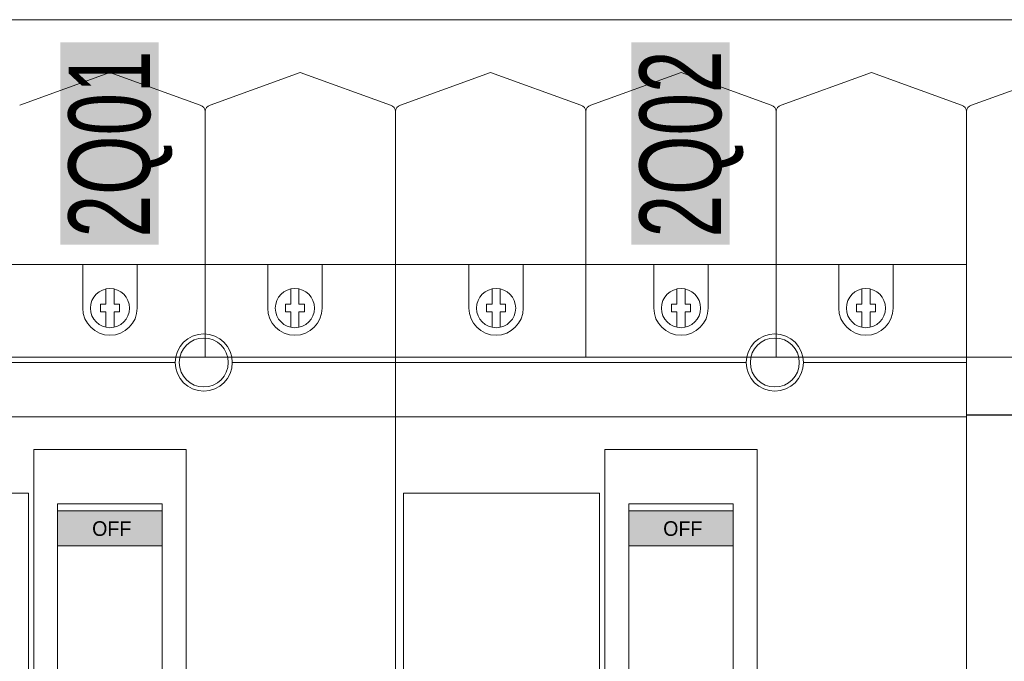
# Model space of a CAD drawing. Header units: millimetres. Extents: x -31 to 6803, y 0 to 664.
# Tile 56 of 118: x 1246 to 1258, y 152 to 160. Entities that reach past the tile are written whole.
import ezdxf
from ezdxf.enums import TextEntityAlignment as Align

# ---------------------------------------------------------------- set-up
doc = ezdxf.new("R2010")
doc.units = ezdxf.units.MM
doc.layers.add('!POMOCNICZE', color=8, linetype='Continuous', plot=False)
for name, color, linetype, lineweight in [('2DE_OBJ_Schneider-Devices', 7, 'Continuous', 25), ('2DE_OBJ_Schneider-Front_Plates', 7, 'Continuous', 0), ('2DE_OBJ_Schneider-Mounting_Plates', 7, 'Continuous', 25), ('2DE_OBJ_Schneider-TAG', 112, 'Continuous', 0)]:
    doc.layers.add(name, color=color, linetype=linetype, lineweight=lineweight)
doc.layers.add('2DE_OBJ_Schneider-Micrologic', color=7, linetype='Continuous', lineweight=0, plot=False)
doc.layers.add('CP_WIPEOUT', color=255, linetype='Continuous')
doc.styles.add('CP_ATTR', font='arial.ttf')

# ---------------------------------------------------------------- blocks, each defined once
blk = doc.blocks.new('2d_pl_nsx400_630_650_4mp_se238_zs18ap2')
at = {"lineweight": 0}
blk.add_line((0, -200), (575, -200), dxfattribs=at)
at = {"layer": '2DE_OBJ_Schneider-Front_Plates', "lineweight": 0}
blk.add_line((37.5, -200), (537.5, -200), dxfattribs=at)
at = {"lineweight": 0, "style": 'CP_ATTR', "flags": 9}
for tag, p in [('LINK', (0.00016682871, 0.00414256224)), ('IP', (0.00024190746, 0.00473735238)), ('CHARACTER', (0.000302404, 0.00606558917)), ('VOLTAGE', (0.00036550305, 0.00333768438)), ('ORDER-NO', (0.00036991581, 0.00531212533)), ('MARK3', (0.00050840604, 0.006911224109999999)), ('NUMBER_OF_POLES', (0.0005247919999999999, 0.00224725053)), ('POWER_LOSSES', (0.0005320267, 0.00140466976)), ('ARTICLE', (0.00061369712, 0.007750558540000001)), ('PRODUCT-TYPE', (0.0006685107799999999, 0.00859553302)), ('POWER', (0.00275886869, 0.00413092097)), ('NAME', (0.00322572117, 0.006901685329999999)), ('OTHER', (0.00348317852, 0.0032871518)), ('FUNCTION', (0.003908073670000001, 0.00774622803)), ('PRODUCER', (0.00478564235, 0.006096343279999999)), ('CURRENT', (0.005245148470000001, 0.00526816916)), ('MARK2', (0.00558353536, 0.006960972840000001)), ('NUMBER', (0.00560327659, 0.00457907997)), ('TEXT_01', (0.00570840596, 0.00385339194)), ('GROUP', (0.00593428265, 0.00318952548))]:
    blk.add_attdef(tag, text='', height=0.0005, dxfattribs=at).set_placement(p, align=Align.MIDDLE_LEFT)
at = {"linetype": 'ByBlock', "lineweight": 0, "style": 'CP_ATTR', "flags": 9}
blk.add_attdef('WEIGHT', text='', height=0.0005, dxfattribs=at).set_placement((0.00049003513, 0.00038061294), align=Align.MIDDLE_LEFT)
blk = doc.blocks.new('2d_cvs_100_kla_3p_se72_zj91tk6')
at = {"true_color": 0xffffff, "transparency": 33554687}
h = blk.add_hatch(color=7, dxfattribs=at)
h.dxf.hatch_style = 1
h.paths.add_polyline_path([(43.35811005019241, 201.8141590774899), (43.35811005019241, 164.6712851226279), (61.43083031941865, 164.6712851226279), (61.43083031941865, 201.8141590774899)])
at = {"layer": '2DE_OBJ_Schneider-TAG', "lineweight": 0, "width": 0.7}
blk.add_attdef('TAG', (59.88093581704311, 165.98593576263), '', height=15, rotation=90, dxfattribs=at)
at = {"lineweight": 0}
blk.add_wipeout([(105.00000000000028, 161), (105.00000000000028, 0), (0, 0), (0, 161)], dxfattribs=at).dxf.layer = 'CP_WIPEOUT'
at = {"layer": '2DE_OBJ_Schneider-Micrologic', "lineweight": 0}
h = blk.add_hatch(color=112, dxfattribs=at)
h.dxf.hatch_style = 1
h.paths.add_polyline_path([(42.88461538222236, 115.717948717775), (42.88461538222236, 109.3076923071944), (62.11538461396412, 109.3076923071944), (62.11538461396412, 115.717948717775)])
at = {"lineweight": 0}
for p, q in [((17.74999997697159, 156.5210083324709), (17.74999997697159, 153.6999999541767)), ((19.24999997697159, 156.5210083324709), (19.24999997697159, 153.6999999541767)), ((51.74999997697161, 156.5210083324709), (51.74999997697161, 153.6999999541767)), ((53.24999997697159, 156.5210083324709), (53.24999997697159, 153.6999999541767)), ((85.7499999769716, 156.5210083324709), (85.7499999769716, 153.6999999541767)), ((87.2499999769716, 156.5210083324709), (87.2499999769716, 153.6999999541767)), ((16.74999997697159, 153.6999999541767), (17.74999997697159, 153.6999999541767)), ((16.74999997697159, 152.2999999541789), (16.74999997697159, 153.6999999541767)), ((17.74999997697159, 152.2999999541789), (16.74999997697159, 152.2999999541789)), ((17.74999997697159, 149.4789915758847), (17.74999997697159, 152.2999999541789)), ((19.24999997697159, 153.6999999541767), (20.24999997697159, 153.6999999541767)), ((19.24999997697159, 149.4789915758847), (19.24999997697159, 152.2999999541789)), ((20.24999997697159, 152.2999999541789), (19.24999997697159, 152.2999999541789)), ((20.24999997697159, 153.6999999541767), (20.24999997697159, 152.2999999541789)), ((50.74999997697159, 153.6999999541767), (51.74999997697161, 153.6999999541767)), ((50.74999997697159, 152.2999999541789), (50.74999997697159, 153.6999999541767)), ((51.74999997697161, 152.2999999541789), (50.74999997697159, 152.2999999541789)), ((51.74999997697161, 149.4789915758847), (51.74999997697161, 152.2999999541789)), ((53.24999997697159, 153.6999999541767), (54.24999997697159, 153.6999999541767)), ((53.24999997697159, 149.4789915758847), (53.24999997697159, 152.2999999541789)), ((54.24999997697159, 152.2999999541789), (53.24999997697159, 152.2999999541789)), ((54.24999997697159, 153.6999999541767), (54.24999997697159, 152.2999999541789)), ((84.7499999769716, 153.6999999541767), (85.7499999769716, 153.6999999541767)), ((84.7499999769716, 152.2999999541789), (84.7499999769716, 153.6999999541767)), ((85.7499999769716, 152.2999999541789), (84.7499999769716, 152.2999999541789)), ((85.7499999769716, 149.4789915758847), (85.7499999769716, 152.2999999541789)), ((87.2499999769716, 153.6999999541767), (88.2499999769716, 153.6999999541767)), ((87.2499999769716, 149.4789915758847), (87.2499999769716, 152.2999999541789)), ((88.2499999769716, 152.2999999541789), (87.2499999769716, 152.2999999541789)), ((88.2499999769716, 153.6999999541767), (88.2499999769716, 152.2999999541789)), ((64.5, 143.0000000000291), (0, 143.0000000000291)), ((105, 143.0000000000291), (75, 143.0000000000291)), ((105, 133.0000000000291), (0, 133.0000000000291)), ((37.5, 119), (1.5, 119)), ((1.5, 119), (1.5, 71.09999999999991)), ((37.5, 119), (37.5, 71.09999999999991)), ((42.88461538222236, 115.717948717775), (62.11538461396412, 115.717948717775)), ((42.88461538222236, 109.3076923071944), (62.11538461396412, 109.3076923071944))]:
    blk.add_line(p, q, dxfattribs=at)
for points in [[(0, 0), (105, 0), (105, 161), (0, 161)], [(38.5, 53), (66.5, 53), (66.5, 127), (38.5, 127)]]:
    blk.add_lwpolyline(points, close=True, dxfattribs=at)
for points in [[(13.5, 153.0000000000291), (13.5, 161.0000000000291)], [(23.5, 153.0000000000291), (23.5, 161.0000000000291)], [(47.5, 153.0000000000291), (47.5, 161.0000000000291)], [(57.5, 153.0000000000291), (57.5, 161.0000000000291)], [(81.5, 153.0000000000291), (81.5, 161.0000000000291)], [(91.5, 153.0000000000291), (91.5, 161.0000000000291)], [(61.47435897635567, 70.84615384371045), (62.11538461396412, 70.84615384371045), (62.11538461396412, 116.9999999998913), (42.88461538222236, 116.9999999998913), (42.88461538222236, 70.84615384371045), (43.52564102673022, 70.84615384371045)]]:
    blk.add_lwpolyline(points, dxfattribs=at)
for centre, radius in [((18.49999999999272, 153.0000000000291), 3.60020434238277), ((52.49999999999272, 153.0000000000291), 3.600204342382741), ((86.49999999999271, 153.0000000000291), 3.60020434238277), ((69.75, 143.0000000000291), 5.25), ((69.75, 143.0000000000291), 4.5)]:
    blk.add_circle(centre, radius, dxfattribs=at)
for centre in [(18.5, 153.0000000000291), (52.5, 153.0000000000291), (86.5, 153.0000000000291)]:
    blk.add_arc(centre, 5, 180, 0, dxfattribs=at)
at = {"color": 7, "lineweight": 0}
blk.add_text('OFF', height=2.69230769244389, dxfattribs=at).set_placement((49.22267741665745, 111.1353870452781))
at = {"lineweight": 0, "style": 'CP_ATTR', "flags": 9}
for tag, p in [('LINK', (0.00016682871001, 0.00414256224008)), ('IP', (0.00024190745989, 0.00473735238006)), ('CHARACTER', (0.00030240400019, 0.00606558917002)), ('VOLTAGE', (0.0003655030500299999, 0.00333768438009)), ('ORDER-NO', (0.0003699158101, 0.00531212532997)), ('MARK3', (0.0005084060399, 0.0069112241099)), ('NUMBER_OF_POLES', (0.00052479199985, 0.00224725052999)), ('POWER_LOSSES', (0.00053202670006, 0.00140466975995)), ('PRODUCT-TYPE', (0.0006685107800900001, 0.00859553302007)), ('POWER', (0.00275886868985, 0.00413092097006)), ('NAME', (0.00322572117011, 0.00690168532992)), ('OTHER', (0.00348317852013, 0.0032871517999)), ('FUNCTION', (0.00390807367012, 0.007746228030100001)), ('PRODUCER', (0.00478564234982, 0.00609634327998)), ('CURRENT', (0.005245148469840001, 0.005268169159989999)), ('MARK2', (0.00558353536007, 0.00696097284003)), ('NUMBER', (0.005603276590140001, 0.00457907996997)), ('TEXT_01', (0.00570840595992, 0.00385339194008)), ('GROUP', (0.00593428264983, 0.00318952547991))]:
    blk.add_attdef(tag, text='', height=0.0005, dxfattribs=at).set_placement(p, align=Align.MIDDLE_LEFT)
at = {"linetype": 'ByBlock', "lineweight": 0, "style": 'CP_ATTR', "flags": 9}
blk.add_attdef('WEIGHT', text='', height=0.0005, dxfattribs=at).set_placement((0.00049003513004, 0.00038061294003), align=Align.MIDDLE_LEFT)
blk = doc.blocks.new('2d_pl_nsx250_650_7mp_se32_zswz1de')
at = {"lineweight": 0}
for p, q in [((129.5, -9.70867961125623), (112.9029126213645, -15.70867961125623)), ((146.0970873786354, -15.70867961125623), (129.5, -9.70867961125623)), ((164.49999999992, -9.70867961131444), (147.9029126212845, -15.70867961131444)), ((181.0970873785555, -15.70867961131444), (164.49999999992, -9.70867961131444)), ((199.4999999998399, -9.70867961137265), (182.9029126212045, -15.70867961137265)), ((216.0970873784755, -15.70867961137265), (199.4999999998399, -9.70867961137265)), ((234.4999999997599, -9.708679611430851), (217.9029126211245, -15.70867961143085)), ((251.0970873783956, -15.70867961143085), (234.4999999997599, -9.708679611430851)), ((269.49999999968, -9.70867961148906), (252.9029126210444, -15.70867961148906)), ((286.0970873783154, -15.70867961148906), (269.49999999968, -9.70867961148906)), ((304.4999999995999, -9.70867961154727), (287.9029126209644, -15.70867961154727)), ((147, -16.8713227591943), (146.9999999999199, -62.00000000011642)), ((181.9999999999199, -16.87132275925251), (181.9999999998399, -62.00000000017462)), ((216.99999999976, -16.87132275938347), (216.99999999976, -62.00000000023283)), ((251.99999999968, -16.87132275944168), (251.99999999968, -62.0000000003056)), ((286.99999999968, -16.87132275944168), (286.9999999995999, -62.0000000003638)), ((496.9999999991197, -62), (77.00000000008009, -62))]:
    blk.add_line(p, q, dxfattribs=at)
at = {"color": 7, "lineweight": 0}
blk.add_lwpolyline([(0, -250.0000000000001), (0, 0), (575, 0), (575, -250.0000000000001)], dxfattribs=at)
at = {"lineweight": 0, "extrusion": (0, 2e-16, -1)}
for centre, radius, start, end in [((-145.8000000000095, -16.8713227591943), 1.19999999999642, 104.3339302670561, 180), ((-148.1999999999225, -16.87132275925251), 1.19999999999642, 0, 75.66606973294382), ((-180.7999999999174, -16.87132275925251), 1.19999999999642, 104.3339302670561, 180), ((-183.1999999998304, -16.87132275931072), 1.19999999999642, 0, 75.66606973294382), ((-215.7999999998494, -16.87132275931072), 1.19999999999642, 104.3339302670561, 180), ((-218.1999999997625, -16.87132275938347), 1.20000000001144, 0, 75.66606973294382), ((-250.7999999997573, -16.87132275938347), 1.20000000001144, 104.3339302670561, 180), ((-253.1999999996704, -16.87132275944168), 1.20000000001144, 0, 75.66606973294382), ((-285.7999999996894, -16.87132275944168), 1.20000000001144, 104.3339302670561, 180), ((-288.1999999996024, -16.87132275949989), 1.19999999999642, 0, 75.66606973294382)]:
    blk.add_arc(centre, radius, start, end, dxfattribs=at)
at = {"layer": '2DE_OBJ_Schneider-Front_Plates', "color": 7, "lineweight": 0}
blk.add_lwpolyline([(37.5, 0), (537.5, 0)], dxfattribs=at)
at = {"lineweight": 0, "style": 'CP_ATTR', "flags": 9}
for tag, p in [('LINK', (0.00016682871, 0.00414256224)), ('IP', (0.00024190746, 0.00473735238)), ('CHARACTER', (0.000302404, 0.00606558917)), ('VOLTAGE', (0.00036550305, 0.00333768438)), ('ORDER-NO', (0.00036991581, 0.00531212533)), ('MARK3', (0.00050840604, 0.006911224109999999)), ('NUMBER_OF_POLES', (0.0005247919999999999, 0.00224725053)), ('POWER_LOSSES', (0.0005320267, 0.00140466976)), ('ARTICLE', (0.00061369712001, 0.007750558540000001)), ('PRODUCT-TYPE', (0.0006685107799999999, 0.00859553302)), ('POWER', (0.00275886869, 0.00413092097)), ('NAME', (0.00322572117, 0.006901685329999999)), ('OTHER', (0.00348317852, 0.0032871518)), ('FUNCTION', (0.003908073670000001, 0.00774622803)), ('PRODUCER', (0.00478564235, 0.006096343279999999)), ('CURRENT', (0.005245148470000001, 0.00526816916)), ('MARK2', (0.00558353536, 0.006960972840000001)), ('NUMBER', (0.00560327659, 0.00457907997)), ('TEXT_01', (0.00570840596, 0.00385339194)), ('GROUP', (0.00593428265, 0.00318952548))]:
    blk.add_attdef(tag, text='', height=0.0005, dxfattribs=at).set_placement(p, align=Align.MIDDLE_LEFT)
at = {"linetype": 'ByBlock', "lineweight": 0, "style": 'CP_ATTR', "flags": 9}
blk.add_attdef('WEIGHT', text='', height=0.0005, dxfattribs=at).set_placement((0.00049003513, 0.00038061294), align=Align.MIDDLE_LEFT)

msp = doc.modelspace()

# ---------------------------------------------------------------- linework, layer by layer
at = {"layer": '!POMOCNICZE'}
msp.add_line((3.000000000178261, 155), (6803.00000000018, 155), dxfattribs=at)

# ---------------------------------------------------------------- block references
at = {"layer": '2DE_OBJ_Schneider-Mounting_Plates', "xscale": 0.06999999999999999, "yscale": 0.06999999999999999, "zscale": 0.06999999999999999}
msp.add_blockref('2d_pl_nsx400_630_650_4mp_se238_zs18ap2', (1237.803703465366, 174.0841790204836), dxfattribs=at)

# ---------------------------------------------------------------- next in the draw order: block references
at = {"layer": '2DE_OBJ_Schneider-Devices', "xscale": 0.06999999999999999, "yscale": 0.06999999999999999, "zscale": 0.06999999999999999}
msp.add_blockref('2d_cvs_100_kla_3p_se72_zj91tk6', (1243.193703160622, 145.6641790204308), dxfattribs=at).add_auto_attribs({'TAG': '2Q01'})

# ---------------------------------------------------------------- next in the draw order: block references
msp.add_blockref('2d_cvs_100_kla_3p_se72_zj91tk6', (1250.543703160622, 145.6641790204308), dxfattribs=at).add_auto_attribs({'TAG': '2Q02'})

# ---------------------------------------------------------------- next in the draw order: block references
at = {"layer": '2DE_OBJ_Schneider-Mounting_Plates', "xscale": 0.06999999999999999, "yscale": 0.06999999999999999, "zscale": 0.06999999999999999}
msp.add_blockref('2d_pl_nsx250_650_7mp_se32_zswz1de', (1237.803703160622, 160.0841790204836), dxfattribs=at)

doc.saveas('drawing.dxf')
